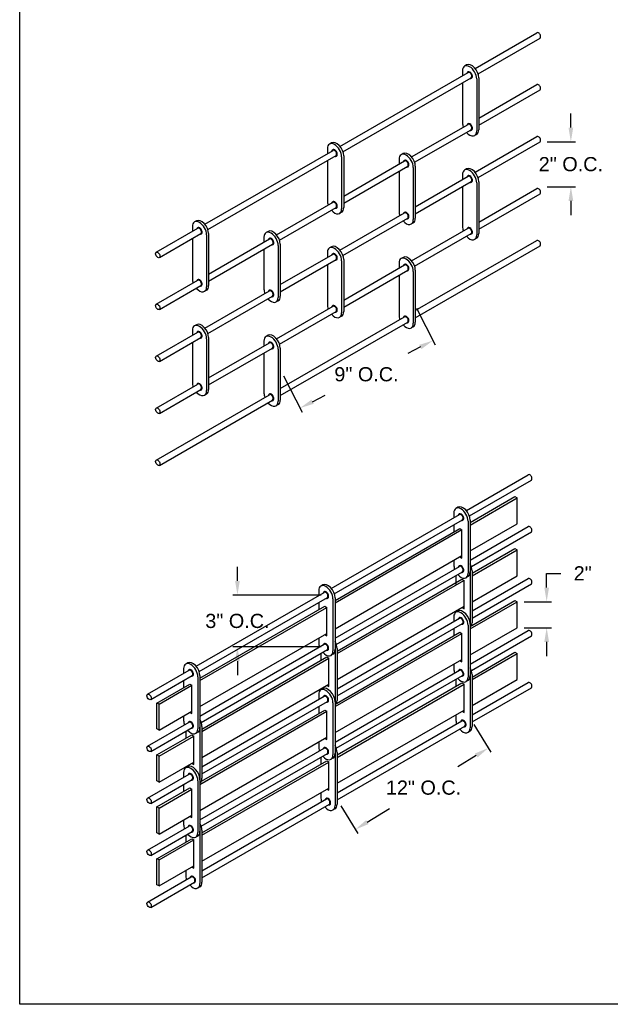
# Model space of a CAD drawing. Header units: inches. Extents: x 169.6 to 213.8, y 195 to 208.3.
# Tile 1 of 42: x 169.6 to 173.5, y 195 to 201.6. Entities that reach past the tile are written whole.
import ezdxf

# ---------------------------------------------------------------- set-up
doc = ezdxf.new("R2010")
doc.units = ezdxf.units.IN
doc.header["$LTSCALE"] = 0.25
doc.header["$MEASUREMENT"] = 0
doc.layers.add('ANNOTATIONS', color=1, linetype='Continuous')
doc.layers.add('DETAILS', color=4, linetype='Continuous')
doc.styles.add('ARIAL', font='arial.ttf', dxfattribs={"height": 0.09375})
doc.dimstyles.new('STANDARD$0', dxfattribs={"dimtxt": 0.09375, "dimasz": 0.09375, "dimexe": 0.03125, "dimexo": 0.046875, "dimgap": 0.09, "dimtad": 0, "dimtih": 1, "dimtoh": 1, "dimdec": 4, "dimzin": 0, "dimdsep": 46, "dimtxsty": 'ARIAL', "dimcen": 0.09, "dimadec": 0, "dimazin": 0, "dimtfac": 1, "dimtdec": 4, "dimtofl": 0, "dimtmove": 0, "dimatfit": 1, "dimfxl": 1, "dimtolj": 1, "dimtzin": 0, "dimarcsym": 0})

# ---------------------------------------------------------------- blocks, each defined once
blk = doc.blocks.new('*D34')
at = {"layer": 'ANNOTATIONS', "color": 0, "lineweight": -2, "transparency": 16777216}
for p, q in [((172.2433, 199.6545), (172.3665, 199.4121)), ((172.2688, 199.3974), (172.1851, 199.3549)), ((171.3637, 199.2074), (171.4869, 198.965)), ((171.5563, 199.0353), (171.6401, 199.0779))]:
    blk.add_line(p, q, dxfattribs=at)
at = {"layer": 'ANNOTATIONS', "color": 0, "transparency": 16777216}
for points in [[(172.2617, 199.4114), (172.2759, 199.3835), (172.3524, 199.4399)], [(171.5493, 199.0492), (171.5634, 199.0214), (171.4728, 198.9928)]]:
    blk.add_solid(points, dxfattribs=at)
at = {"layer": 'defpoints', "color": 0, "transparency": 16777216}
for p in [(172.222, 199.6963), (172.3524, 199.4399), (171.3424, 199.2492)]:
    blk.add_point(p, dxfattribs=at)
at = {"layer": 'ANNOTATIONS', "color": 0, "transparency": 16777216, "insert": (171.9126, 199.2164), "char_height": 0.09375, "attachment_point": 5, "style": 'ARIAL'}
blk.add_mtext('\\A1;9" O.C.', dxfattribs=at)
blk = doc.blocks.new('*D35')
at = {"layer": 'ANNOTATIONS', "color": 0, "lineweight": -2, "transparency": 16777216}
for p, q in [((173.2639, 200.8492), (173.2639, 200.943)), ((173.1077, 200.7555), (173.2952, 200.7555)), ((173.1077, 200.4582), (173.2952, 200.4582)), ((173.2639, 200.3645), (173.2639, 200.2707))]:
    blk.add_line(p, q, dxfattribs=at)
at = {"layer": 'ANNOTATIONS', "color": 0, "transparency": 16777216}
for points in [[(173.2483, 200.8492), (173.2795, 200.8492), (173.2639, 200.7555)], [(173.2483, 200.3645), (173.2795, 200.3645), (173.2639, 200.4582)]]:
    blk.add_solid(points, dxfattribs=at)
at = {"layer": 'defpoints', "color": 0, "transparency": 16777216}
for p in [(173.0608, 200.7555), (173.2639, 200.7555), (173.0608, 200.4582)]:
    blk.add_point(p, dxfattribs=at)
at = {"layer": 'ANNOTATIONS', "color": 0, "transparency": 16777216, "insert": (173.2639, 200.6069), "char_height": 0.09375, "attachment_point": 5, "style": 'ARIAL'}
blk.add_mtext('\\A1;2" O.C.', dxfattribs=at)
blk = doc.blocks.new('*D36')
at = {"layer": 'ANNOTATIONS', "color": 0, "lineweight": -2, "transparency": 16777216}
for p, q in [((172.6221, 196.8993), (172.7342, 196.7164)), ((172.638, 196.694), (172.5158, 196.6192)), ((171.7425, 196.3604), (171.8546, 196.1774)), ((171.9182, 196.253), (172.0637, 196.3422))]:
    blk.add_line(p, q, dxfattribs=at)
at = {"layer": 'ANNOTATIONS', "color": 0, "transparency": 16777216}
for points in [[(172.6298, 196.7073), (172.6461, 196.6807), (172.7179, 196.743)], [(171.9101, 196.2663), (171.9264, 196.2397), (171.8383, 196.204)]]:
    blk.add_solid(points, dxfattribs=at)
at = {"layer": 'defpoints', "color": 0, "transparency": 16777216}
for p in [(172.5976, 196.9393), (172.7179, 196.743), (171.718, 196.4003)]:
    blk.add_point(p, dxfattribs=at)
at = {"layer": 'ANNOTATIONS', "color": 0, "transparency": 16777216, "insert": (172.2897, 196.4807), "char_height": 0.09375, "attachment_point": 5, "style": 'ARIAL'}
blk.add_mtext('\\A1;12" O.C.', dxfattribs=at)
blk = doc.blocks.new('*D37')
at = {"layer": 'ANNOTATIONS', "color": 0, "lineweight": -2, "transparency": 16777216}
for p, q in [((173.1038, 197.8056), (173.1038, 197.8994)), ((173.1038, 197.8994), (173.1976, 197.8994)), ((172.956, 197.7119), (173.1351, 197.7119)), ((172.956, 197.5397), (173.1351, 197.5397)), ((173.1038, 197.4459), (173.1038, 197.3522))]:
    blk.add_line(p, q, dxfattribs=at)
at = {"layer": 'ANNOTATIONS', "color": 0, "transparency": 16777216}
for points in [[(173.0882, 197.8056), (173.1195, 197.8056), (173.1038, 197.7119)], [(173.0882, 197.4459), (173.1195, 197.4459), (173.1038, 197.5397)]]:
    blk.add_solid(points, dxfattribs=at)
at = {"layer": 'defpoints', "color": 0, "transparency": 16777216}
for p in [(172.9091, 197.7119), (173.1038, 197.7119), (172.9091, 197.5397)]:
    blk.add_point(p, dxfattribs=at)
at = {"layer": 'ANNOTATIONS', "color": 0, "transparency": 16777216, "insert": (173.3423, 197.8994), "char_height": 0.09375, "attachment_point": 5, "style": 'ARIAL'}
blk.add_mtext('\\A1;2"', dxfattribs=at)
blk = doc.blocks.new('*D38')
at = {"layer": 'ANNOTATIONS', "color": 0, "lineweight": -2, "transparency": 16777216}
for p, q in [((171.0594, 197.8495), (171.0594, 197.9433)), ((171.614, 197.7558), (171.0281, 197.7558)), ((171.614, 197.412), (171.0281, 197.412)), ((171.0594, 197.3183), (171.0594, 197.2245))]:
    blk.add_line(p, q, dxfattribs=at)
at = {"layer": 'ANNOTATIONS', "color": 0, "transparency": 16777216}
for points in [[(171.0438, 197.8495), (171.075, 197.8495), (171.0594, 197.7558)], [(171.0438, 197.3183), (171.075, 197.3183), (171.0594, 197.412)]]:
    blk.add_solid(points, dxfattribs=at)
at = {"layer": 'defpoints', "color": 0, "transparency": 16777216}
for p in [(171.6608, 197.7558), (171.0594, 197.412), (171.6608, 197.412)]:
    blk.add_point(p, dxfattribs=at)
at = {"layer": 'ANNOTATIONS', "color": 0, "transparency": 16777216, "insert": (171.0594, 197.5839), "char_height": 0.09375, "attachment_point": 5, "style": 'ARIAL'}
blk.add_mtext('\\A1;3" O.C.', dxfattribs=at)

msp = doc.modelspace()

# ---------------------------------------------------------------- linework, layer by layer
at = {"layer": 'defpoints'}
msp.add_lwpolyline([(189.08986, 195.04721), (169.61998, 195.04721), (169.61998, 207.78232), (189.08986, 207.78232)], close=True, dxfattribs=at)
at = {"layer": 'DETAILS'}
for p, q in [((172.63031, 201.24096), (173.03982, 201.47739)), ((172.65019, 201.20562), (173.06009, 201.44228)), ((172.54752, 201.22543), (172.54752, 201.19316)), ((172.57477, 201.26364), (172.56129, 201.25586)), ((171.73722, 200.72534), (172.58438, 201.21444)), ((171.7571, 200.69), (172.60465, 201.17933)), ((172.64151, 201.17117), (172.64151, 200.82742)), ((172.65499, 201.17895), (172.65499, 200.8352)), ((172.54752, 201.14635), (172.54752, 200.88168)), ((172.65499, 200.91146), (173.03982, 201.13364)), ((172.65499, 200.86465), (173.06009, 201.09853)), ((172.21083, 200.65502), (172.58438, 200.87069)), ((172.23071, 200.61969), (172.60465, 200.83558)), ((172.64123, 200.80477), (172.62775, 200.79699)), ((172.63014, 200.55366), (173.03982, 200.79019)), ((171.65443, 200.70981), (171.65443, 200.67754)), ((171.68168, 200.74802), (171.6682, 200.74023)), ((172.6501, 200.51837), (173.06009, 200.75508)), ((170.84413, 200.20971), (171.69129, 200.69882)), ((170.86401, 200.17437), (171.71156, 200.66371)), ((171.74843, 200.65554), (171.74843, 200.31179)), ((171.76191, 200.66332), (171.76191, 200.31957)), ((172.12804, 200.6395), (172.12804, 200.60723)), ((172.15528, 200.6777), (172.1418, 200.66992)), ((171.65443, 200.63072), (171.65443, 200.36606)), ((171.76191, 200.39584), (172.1649, 200.62851)), ((171.76191, 200.34902), (172.18517, 200.5934)), ((172.22203, 200.58523), (172.22203, 200.24148)), ((172.23551, 200.59301), (172.23551, 200.24926)), ((172.57477, 200.57614), (172.56129, 200.56836)), ((172.12804, 200.56041), (172.12804, 200.29575)), ((172.23551, 200.32583), (172.58438, 200.52724)), ((172.54752, 200.53793), (172.54752, 200.50566)), ((172.23551, 200.27901), (172.60465, 200.49213)), ((172.54752, 200.45885), (172.54752, 200.19418)), ((172.64151, 200.48367), (172.64151, 200.13992)), ((172.65499, 200.49145), (172.65499, 200.1477)), ((172.65499, 200.22396), (173.03982, 200.44614)), ((172.65499, 200.17715), (173.06009, 200.41103)), ((171.31774, 200.1394), (171.69129, 200.35507)), ((171.33762, 200.10406), (171.71156, 200.31996)), ((171.74814, 200.28915), (171.73466, 200.28136)), ((171.73705, 200.03804), (172.16477, 200.28498)), ((171.75702, 200.00275), (172.18504, 200.24987)), ((170.52294, 200.02427), (170.7982, 200.18319)), ((170.76134, 200.19418), (170.76134, 200.16191)), ((170.78859, 200.23239), (170.77511, 200.22461)), ((172.22175, 200.21883), (172.20827, 200.21105)), ((172.21083, 199.96752), (172.58438, 200.18319)), ((170.54321, 199.98916), (170.81848, 200.14808)), ((170.76134, 200.1151), (170.76134, 199.85043)), ((170.85534, 200.13992), (170.85534, 199.79617)), ((170.86882, 200.1477), (170.86882, 199.80395)), ((171.23495, 200.12387), (171.23495, 200.0916)), ((171.2622, 200.16208), (171.24872, 200.1543)), ((172.23071, 199.93219), (172.60465, 200.14808)), ((172.64123, 200.11727), (172.62775, 200.10949)), ((170.86882, 199.88021), (171.27181, 200.11288)), ((170.86882, 199.8334), (171.29208, 200.07777)), ((171.32894, 200.0696), (171.32894, 199.72585)), ((171.34242, 200.07739), (171.34242, 199.73364)), ((171.68168, 200.06052), (171.6682, 200.05273)), ((172.23551, 199.63803), (173.03982, 200.10239)), ((172.23551, 199.59121), (173.06009, 200.06728)), ((171.23495, 200.04479), (171.23495, 199.78012)), ((171.34242, 199.8102), (171.69129, 200.01162)), ((171.65443, 200.02231), (171.65443, 199.99004)), ((172.15528, 199.9902), (172.1418, 199.98242)), ((171.34242, 199.76339), (171.71156, 199.97651)), ((171.65443, 199.94322), (171.65443, 199.67856)), ((171.74843, 199.96804), (171.74843, 199.62429)), ((171.76191, 199.97582), (171.76191, 199.63207)), ((171.76191, 199.70834), (172.1649, 199.94101)), ((172.12804, 199.952), (172.12804, 199.91973)), ((171.76191, 199.66152), (172.18517, 199.9059)), ((172.12804, 199.87291), (172.12804, 199.60825)), ((172.22203, 199.89773), (172.22203, 199.55398)), ((172.23551, 199.90551), (172.23551, 199.56176)), ((170.52294, 199.68052), (170.7982, 199.83944)), ((170.54321, 199.64541), (170.81848, 199.80433)), ((170.85505, 199.77352), (170.84157, 199.76574)), ((170.84396, 199.52241), (171.27168, 199.76936)), ((170.86393, 199.48712), (171.29195, 199.73425)), ((171.32866, 199.70321), (171.31518, 199.69543)), ((171.31774, 199.4519), (171.69129, 199.66757)), ((171.33762, 199.41656), (171.71156, 199.63246)), ((171.34242, 199.1224), (172.1649, 199.59726)), ((171.74814, 199.60165), (171.73466, 199.59386)), ((170.78859, 199.54489), (170.77511, 199.53711)), ((171.34242, 199.07559), (172.18517, 199.56215)), ((172.22175, 199.53133), (172.20827, 199.52355)), ((170.52294, 199.33707), (170.7982, 199.49599)), ((170.76134, 199.50668), (170.76134, 199.47441)), ((171.2622, 199.47458), (171.24872, 199.4668)), ((170.54321, 199.30196), (170.81848, 199.46088)), ((170.76134, 199.4276), (170.76134, 199.16293)), ((170.85534, 199.45242), (170.85534, 199.10867)), ((170.86882, 199.4602), (170.86882, 199.11645)), ((170.86882, 199.19271), (171.27181, 199.42538)), ((171.23495, 199.43637), (171.23495, 199.4041)), ((170.86882, 199.1459), (171.29208, 199.39027)), ((171.23495, 199.35729), (171.23495, 199.09262)), ((171.32894, 199.3821), (171.32894, 199.03835)), ((171.34242, 199.38989), (171.34242, 199.04614)), ((170.52294, 198.99302), (170.7982, 199.15194)), ((170.52294, 198.64927), (171.27181, 199.08163)), ((170.54321, 198.95791), (170.81848, 199.11683)), ((170.85505, 199.08602), (170.84157, 199.07824)), ((170.54321, 198.61416), (171.29208, 199.04652)), ((171.32866, 199.01571), (171.31518, 199.00793)), ((172.57288, 198.3157), (172.98239, 198.55214)), ((172.59276, 198.28037), (173.00266, 198.51703)), ((172.59757, 198.23624), (172.89434, 198.40758)), ((172.59757, 198.2192), (172.9091, 198.39906)), ((172.89434, 198.40758), (172.9091, 198.39906)), ((172.9091, 198.22719), (172.9091, 198.39906)), ((172.49009, 198.29877), (172.49009, 198.26791)), ((172.51734, 198.33697), (172.50386, 198.32919)), ((171.67979, 197.80008), (172.52695, 198.28919)), ((171.69967, 197.76474), (172.54722, 198.25408)), ((172.58409, 198.2445), (172.58409, 197.90075)), ((172.59757, 198.25228), (172.59757, 197.90853)), ((172.59757, 198.04733), (172.9091, 198.22719)), ((171.70448, 197.72061), (172.52971, 198.19706)), ((171.70448, 197.70499), (172.54263, 198.1889)), ((172.49009, 198.22109), (172.49009, 198.17419)), ((172.52971, 198.19706), (172.54385, 198.18819)), ((172.54385, 198.00069), (172.54385, 198.18819)), ((172.59757, 197.98621), (172.98239, 198.20839)), ((172.60588, 197.94419), (173.00266, 198.17328)), ((172.6111, 197.9003), (172.89434, 198.06383)), ((172.6111, 197.88326), (172.9091, 198.05531)), ((172.89434, 198.06383), (172.9091, 198.05531)), ((172.9091, 197.88344), (172.9091, 198.05531)), ((171.70448, 197.53311), (172.54385, 198.01773)), ((172.49009, 197.98669), (172.49009, 197.95502)), ((172.5291, 198.00921), (172.54385, 198.00069)), ((171.70448, 197.47058), (172.52695, 197.94544)), ((171.7132, 197.4288), (172.54722, 197.91033)), ((172.59762, 197.90856), (172.59762, 197.56481)), ((172.6111, 197.91634), (172.6111, 197.57259)), ((171.71801, 197.38467), (172.54263, 197.86077)), ((171.71801, 197.36905), (172.55616, 197.85296)), ((172.50362, 197.88515), (172.50362, 197.82262)), ((172.54263, 197.86077), (172.55739, 197.85225)), ((172.55739, 197.66475), (172.55739, 197.85225)), ((172.5838, 197.87811), (172.57032, 197.87032)), ((172.59757, 197.89249), (172.59762, 197.89252)), ((172.6111, 197.71139), (172.9091, 197.88344)), ((172.6111, 197.65057), (172.98239, 197.86494)), ((170.7867, 197.28445), (171.63386, 197.77356)), ((171.597, 197.78455), (171.597, 197.75228)), ((171.62425, 197.82276), (171.61077, 197.81498)), ((172.6111, 197.60375), (173.00266, 197.82983)), ((170.80658, 197.24912), (171.65414, 197.73845)), ((171.597, 197.70547), (171.597, 197.65856)), ((171.691, 197.73028), (171.691, 197.38653)), ((171.70448, 197.73807), (171.70448, 197.39432)), ((172.59757, 197.5317), (172.9091, 197.71156)), ((172.60803, 197.55508), (172.89434, 197.72038)), ((172.89434, 197.72038), (172.9091, 197.71186)), ((172.9091, 197.53969), (172.9091, 197.71156)), ((170.81139, 197.20499), (171.63723, 197.68179)), ((170.81139, 197.18936), (171.65077, 197.67398)), ((171.63723, 197.68179), (171.65077, 197.67398)), ((171.65077, 197.48648), (171.65077, 197.67398)), ((171.71801, 197.19717), (172.55739, 197.68179)), ((172.50362, 197.65075), (172.50362, 197.64156)), ((172.51734, 197.64947), (172.50386, 197.64169)), ((172.54263, 197.67327), (172.55739, 197.66475)), ((171.71801, 197.13494), (172.52695, 197.60199)), ((172.49009, 197.61127), (172.49009, 197.58071)), ((171.7141, 197.03897), (172.52971, 197.50986)), ((171.71801, 197.08813), (172.54722, 197.56688)), ((172.49009, 197.53389), (172.49009, 197.48699)), ((172.53032, 197.50991), (172.54385, 197.5021)), ((172.58409, 197.557), (172.58409, 197.21325)), ((172.59757, 197.56478), (172.59757, 197.22103)), ((172.59757, 197.35983), (172.9091, 197.53969)), ((172.59757, 197.29871), (172.98239, 197.52089)), ((170.81139, 197.01749), (171.65077, 197.5021)), ((171.597, 197.47106), (171.597, 197.4408)), ((171.63723, 197.49429), (171.65077, 197.48648)), ((171.70448, 197.01749), (172.54385, 197.5021)), ((172.54385, 197.3146), (172.54385, 197.5021)), ((172.60588, 197.25669), (173.00266, 197.48578)), ((170.81139, 196.95496), (171.63386, 197.42981)), ((170.82011, 196.91318), (171.65414, 197.3947)), ((171.70453, 197.39435), (171.70453, 197.0506)), ((171.71801, 197.40213), (171.71801, 197.05838)), ((170.82492, 196.86905), (171.65077, 197.34585)), ((170.82492, 196.85342), (171.6643, 197.33804)), ((171.61053, 197.36953), (171.61053, 197.32262)), ((171.65077, 197.34585), (171.6643, 197.33804)), ((171.6643, 197.15054), (171.6643, 197.33804)), ((171.69071, 197.36389), (171.67723, 197.35611)), ((171.70448, 197.37686), (171.70453, 197.37689)), ((171.70448, 196.84561), (172.54385, 197.33023)), ((172.53032, 197.32241), (172.54385, 197.3146)), ((172.6111, 197.2131), (172.89434, 197.37663)), ((172.6111, 197.19576), (172.9091, 197.36781)), ((172.89434, 197.37663), (172.9091, 197.36811)), ((172.9091, 197.19594), (172.9091, 197.36781)), ((170.46551, 197.09901), (170.74078, 197.25794)), ((170.70391, 197.26893), (170.70391, 197.23666)), ((170.73116, 197.30713), (170.71768, 197.29935)), ((171.70448, 196.78308), (172.52695, 197.25794)), ((172.49009, 197.29919), (172.49009, 197.26752)), ((170.48578, 197.0639), (170.76105, 197.22283)), ((170.70391, 197.18984), (170.70391, 197.14294)), ((170.79791, 197.21466), (170.79791, 196.87091)), ((170.81139, 197.22244), (170.81139, 196.87869)), ((171.7132, 196.7413), (172.54722, 197.22283)), ((172.50362, 197.19765), (172.50362, 197.15105)), ((172.5838, 197.19061), (172.57032, 197.18282)), ((172.59757, 197.20529), (172.59762, 197.20532)), ((172.59762, 197.22106), (172.59762, 196.87731)), ((172.6111, 197.22884), (172.6111, 196.88509)), ((172.6111, 197.02389), (172.9091, 197.19594)), ((170.52764, 197.04116), (170.74415, 197.16616)), ((170.54117, 197.03335), (170.75768, 197.15835)), ((170.74415, 197.16616), (170.75768, 197.15835)), ((170.75768, 196.97085), (170.75768, 197.15835)), ((170.82492, 196.68155), (171.6643, 197.16616)), ((171.61053, 197.13512), (171.61053, 197.12734)), ((171.62425, 197.13526), (171.61077, 197.12748)), ((171.65077, 197.15835), (171.6643, 197.15054)), ((171.71801, 196.69747), (172.54359, 197.17413)), ((171.71801, 196.68155), (172.55739, 197.16616)), ((172.54359, 197.17413), (172.55739, 197.16616)), ((172.55739, 196.97866), (172.55739, 197.16616)), ((172.6111, 196.96277), (172.98239, 197.17714)), ((172.6111, 196.91595), (173.00266, 197.14203)), ((170.82492, 196.61932), (171.63386, 197.08636)), ((171.597, 197.09705), (171.597, 197.06478)), ((170.52764, 196.86929), (170.52764, 197.04116)), ((170.54117, 197.03335), (170.52764, 197.04116)), ((170.54117, 196.86148), (170.54117, 197.03335)), ((170.82101, 196.52334), (171.63723, 196.99459)), ((170.82492, 196.5725), (171.65414, 197.05125)), ((171.597, 197.01797), (171.597, 196.97136)), ((171.63723, 196.99459), (171.65077, 196.98678)), ((171.691, 197.04278), (171.691, 196.69903)), ((171.70448, 197.05057), (171.70448, 196.70682)), ((171.71801, 196.50967), (172.55739, 196.99429)), ((170.54117, 196.86148), (170.75768, 196.98648)), ((170.70391, 196.95544), (170.70391, 196.92518)), ((170.74415, 196.97866), (170.75768, 196.97085)), ((170.81139, 196.50186), (171.65077, 196.98648)), ((171.65077, 196.79928), (171.65077, 196.98678)), ((171.71801, 196.44714), (172.54334, 196.92365)), ((172.50362, 196.96325), (172.50362, 196.93158)), ((172.54385, 196.98648), (172.55739, 196.97866)), ((170.46551, 196.75526), (170.74078, 196.91419)), ((170.48578, 196.72015), (170.76105, 196.87908)), ((170.54117, 196.86148), (170.52764, 196.86929)), ((170.81139, 196.86124), (170.81144, 196.86127)), ((170.81144, 196.87872), (170.81144, 196.53497)), ((170.82492, 196.8865), (170.82492, 196.54275)), ((171.71801, 196.40033), (172.56361, 196.88854)), ((170.52764, 196.69741), (170.75768, 196.83023)), ((170.54117, 196.6896), (170.77121, 196.82241)), ((170.71745, 196.8539), (170.71745, 196.807)), ((170.75768, 196.83023), (170.77121, 196.82241)), ((170.77121, 196.63491), (170.77121, 196.82241)), ((170.79762, 196.84827), (170.78414, 196.84048)), ((170.81139, 196.32999), (171.65077, 196.8146)), ((171.63723, 196.80709), (171.65077, 196.79928)), ((172.59733, 196.85467), (172.58385, 196.84689)), ((170.81139, 196.26746), (171.63386, 196.74231)), ((171.597, 196.78386), (171.597, 196.7533)), ((170.52764, 196.52554), (170.52764, 196.69741)), ((170.54117, 196.6896), (170.52764, 196.69741)), ((170.54117, 196.51773), (170.54117, 196.6896)), ((170.82011, 196.22568), (171.65414, 196.7072)), ((171.61053, 196.68203), (171.61053, 196.63542)), ((171.69071, 196.67639), (171.67723, 196.66861)), ((171.70448, 196.68966), (171.70453, 196.68969)), ((171.70453, 196.70685), (171.70453, 196.3631)), ((171.71801, 196.71463), (171.71801, 196.37088)), ((170.54117, 196.51773), (170.77121, 196.65054)), ((170.71745, 196.6195), (170.71745, 196.61171)), ((170.73116, 196.61963), (170.71768, 196.61185)), ((170.75768, 196.64273), (170.77121, 196.63491)), ((170.82492, 196.18185), (171.65077, 196.65865)), ((170.82492, 196.16592), (171.6643, 196.65054)), ((171.65077, 196.65865), (171.6643, 196.65084)), ((171.6643, 196.46334), (171.6643, 196.65084)), ((170.46551, 196.41181), (170.74078, 196.57074)), ((170.48578, 196.3767), (170.76105, 196.53563)), ((170.70391, 196.58143), (170.70391, 196.54916)), ((170.81139, 196.53494), (170.81139, 196.19119)), ((170.54117, 196.51773), (170.52764, 196.52554)), ((170.52764, 196.35396), (170.74415, 196.47896)), ((170.54117, 196.34615), (170.75768, 196.47115)), ((170.70391, 196.50234), (170.70391, 196.45574)), ((170.74415, 196.47896), (170.75768, 196.47115)), ((170.75768, 196.28365), (170.75768, 196.47115)), ((170.79791, 196.52716), (170.79791, 196.18341)), ((170.82492, 195.99405), (171.6643, 196.47866)), ((171.65077, 196.47115), (171.6643, 196.46334)), ((170.82492, 195.93152), (171.6474, 196.40638)), ((171.61053, 196.44792), (171.61053, 196.41736)), ((170.52764, 196.18209), (170.52764, 196.35396)), ((170.54117, 196.34615), (170.52764, 196.35396)), ((170.54117, 196.17428), (170.54117, 196.34615)), ((170.82492, 195.8847), (171.66767, 196.37126)), ((171.70424, 196.34045), (171.69076, 196.33267)), ((170.54117, 196.17428), (170.75768, 196.29928)), ((170.74415, 196.29146), (170.75768, 196.28365)), ((170.46551, 196.06776), (170.74078, 196.22669)), ((170.70391, 196.26824), (170.70391, 196.23768)), ((170.48578, 196.03265), (170.76105, 196.19158)), ((170.54117, 196.17428), (170.52764, 196.18209)), ((170.52764, 196.01021), (170.75768, 196.14303)), ((170.71745, 196.1664), (170.71745, 196.1198)), ((170.75768, 196.14303), (170.77121, 196.13521)), ((170.79762, 196.16077), (170.78414, 196.15298)), ((170.81139, 196.17404), (170.81144, 196.17407)), ((170.81144, 196.19122), (170.81144, 195.84747)), ((170.82492, 196.199), (170.82492, 195.85525)), ((170.54117, 196.0024), (170.77121, 196.13521)), ((170.77121, 195.94771), (170.77121, 196.13521)), ((170.52764, 195.83834), (170.52764, 196.01021)), ((170.54117, 196.0024), (170.52764, 196.01021)), ((170.54117, 195.83053), (170.54117, 196.0024)), ((170.54117, 195.83053), (170.77121, 195.96334)), ((170.75768, 195.95553), (170.77121, 195.94771)), ((170.46551, 195.72401), (170.75431, 195.89075)), ((170.71745, 195.9323), (170.71745, 195.90174)), ((170.48578, 195.6889), (170.77458, 195.85564)), ((170.54117, 195.83053), (170.52764, 195.83834)), ((170.81115, 195.82483), (170.79767, 195.81705))]:
    msp.add_line(p, q, dxfattribs=at)
for centre, major_axis, start_param, end_param in [((173.04996, 201.45984), (0.01014, -0.01756), 0, 3.1415927), ((172.59452, 201.1983), (0.03323, -0.05756), 0.7853982, 3.9269908), ((172.608, 201.20608), (0.03323, -0.05756), 0.7853982, 3.1415927), ((172.59452, 201.19689), (0.01014, -0.01756), 0, 3.1415927), ((173.04996, 201.11609), (0.01014, -0.01756), 0, 3.1415927), ((172.59452, 200.85455), (0.03323, -0.05756), 3.9269908, 4.421682), ((172.59452, 200.85314), (0.01014, -0.01756), 0, 3.1415927), ((172.608, 200.86233), (0.03323, -0.05756), 6.2831853, 7.0685835), ((172.59452, 200.85455), (0.03323, -0.05756), 5.0416782, 7.0685835), ((173.04996, 200.77264), (0.01014, -0.01756), 0, 3.1415927), ((171.70143, 200.68267), (0.03323, -0.05756), 0.7853982, 3.9269908), ((171.71491, 200.69046), (0.03323, -0.05756), 0.7853982, 3.1415927), ((171.70143, 200.68126), (0.01014, -0.01756), 0, 3.1415927), ((172.17504, 200.61236), (0.03323, -0.05756), 0.7853982, 3.9269908), ((172.18852, 200.62014), (0.03323, -0.05756), 0.7853982, 3.1415927), ((172.17504, 200.61095), (0.01014, -0.01756), 0, 3.1415927), ((172.59452, 200.5108), (0.03323, -0.05756), 0.7853982, 3.9269908), ((172.608, 200.51858), (0.03323, -0.05756), 0.7853982, 3.1415927), ((172.59452, 200.50939), (0.01014, -0.01756), 0, 3.1415927), ((173.04996, 200.42859), (0.01014, -0.01756), 0, 3.1415927), ((171.70143, 200.33892), (0.03323, -0.05756), 3.9269908, 4.421682), ((171.70143, 200.33892), (0.03323, -0.05756), 5.0416782, 7.0685835), ((171.70143, 200.33751), (0.01014, -0.01756), 0, 3.1415927), ((171.71491, 200.34671), (0.03323, -0.05756), 6.2831853, 7.0685835), ((172.17504, 200.26861), (0.03323, -0.05756), 3.9269908, 4.421682), ((172.17491, 200.26743), (0.01014, -0.01756), 0, 3.1415927), ((172.18852, 200.27639), (0.03323, -0.05756), 6.2831853, 7.0685835), ((170.80834, 200.16705), (0.03323, -0.05756), 0.7853982, 3.9269908), ((170.82182, 200.17483), (0.03323, -0.05756), 0.7853982, 3.1415927), ((170.80834, 200.16564), (0.01014, -0.01756), 0, 3.1415927), ((172.17504, 200.26861), (0.03323, -0.05756), 5.0416782, 7.0685835), ((172.59452, 200.16705), (0.03323, -0.05756), 3.9269908, 4.421682), ((172.59452, 200.16564), (0.01014, -0.01756), 0, 3.1415927), ((171.28195, 200.09674), (0.03323, -0.05756), 0.7853982, 3.9269908), ((171.29543, 200.10452), (0.03323, -0.05756), 0.7853982, 3.1415927), ((171.28195, 200.09533), (0.01014, -0.01756), 0, 3.1415927), ((172.59452, 200.16705), (0.03323, -0.05756), 5.0416782, 7.0685835), ((172.608, 200.17483), (0.03323, -0.05756), 6.2831853, 7.0685835), ((171.70143, 199.99517), (0.03323, -0.05756), 0.7853982, 3.9269908), ((171.71491, 200.00296), (0.03323, -0.05756), 0.7853982, 3.1415927), ((173.04996, 200.08484), (0.01014, -0.01756), 0, 3.1415927), ((171.70143, 199.99376), (0.01014, -0.01756), 0, 3.1415927), ((172.17504, 199.92486), (0.03323, -0.05756), 0.7853982, 3.9269908), ((172.18852, 199.93264), (0.03323, -0.05756), 0.7853982, 3.1415927), ((172.17504, 199.92345), (0.01014, -0.01756), 0, 3.1415927), ((170.80834, 199.8233), (0.03323, -0.05756), 3.9269908, 4.421682), ((170.80834, 199.8233), (0.03323, -0.05756), 5.0416782, 7.0685835), ((170.80834, 199.82189), (0.01014, -0.01756), 0, 3.1415927), ((170.82182, 199.83108), (0.03323, -0.05756), 6.2831853, 7.0685835), ((171.28195, 199.75299), (0.03323, -0.05756), 3.9269908, 4.421682), ((171.28195, 199.75299), (0.03323, -0.05756), 5.0416782, 7.0685835), ((171.28182, 199.7518), (0.01014, -0.01756), 0, 3.1415927), ((171.29543, 199.76077), (0.03323, -0.05756), 6.2831853, 7.0685835), ((171.70143, 199.65142), (0.03323, -0.05756), 3.9269908, 4.421682), ((171.70143, 199.65001), (0.01014, -0.01756), 0, 3.1415927), ((171.70143, 199.65142), (0.03323, -0.05756), 5.0416782, 7.0685835), ((171.71491, 199.65921), (0.03323, -0.05756), 6.2831853, 7.0685835), ((172.17504, 199.58111), (0.03323, -0.05756), 3.9269908, 4.421682), ((172.17504, 199.5797), (0.01014, -0.01756), 0, 3.1415927), ((170.80834, 199.47955), (0.03323, -0.05756), 0.7853982, 3.9269908), ((170.82182, 199.48733), (0.03323, -0.05756), 0.7853982, 3.1415927), ((172.17504, 199.58111), (0.03323, -0.05756), 5.0416782, 7.0685835), ((172.18852, 199.58889), (0.03323, -0.05756), 6.2831853, 7.0685835), ((170.80834, 199.47814), (0.01014, -0.01756), 0, 3.1415927), ((171.28195, 199.40924), (0.03323, -0.05756), 0.7853982, 3.9269908), ((171.29543, 199.41702), (0.03323, -0.05756), 0.7853982, 3.1415927), ((171.28195, 199.40783), (0.01014, -0.01756), 0, 3.1415927), ((170.80834, 199.1358), (0.03323, -0.05756), 3.9269908, 4.421682), ((170.80834, 199.13439), (0.01014, -0.01756), 0, 3.1415927), ((170.80834, 199.1358), (0.03323, -0.05756), 5.0416782, 7.0685835), ((170.82182, 199.14358), (0.03323, -0.05756), 6.2831853, 7.0685835), ((171.28195, 199.06549), (0.03323, -0.05756), 3.9269908, 4.421682), ((171.28195, 199.06408), (0.01014, -0.01756), 0, 3.1415927), ((171.28195, 199.06549), (0.03323, -0.05756), 5.0416782, 7.0685835), ((171.29543, 199.07327), (0.03323, -0.05756), 6.2831853, 7.0685835), ((172.99253, 198.53458), (0.01014, -0.01756), 0, 3.1415927), ((172.53709, 198.27163), (0.03323, -0.05756), 0.7853982, 3.9269908), ((172.55057, 198.27941), (0.03323, -0.05756), 0.7853982, 3.1415927), ((172.53709, 198.27163), (0.01014, -0.01756), 0, 3.1415927), ((172.99253, 198.19083), (0.01014, -0.01756), 0, 3.1415927), ((172.53709, 197.92788), (0.03323, -0.05756), 3.9269908, 4.4024505), ((172.53709, 197.92788), (0.03323, -0.05756), 5.0223275, 7.0685835), ((172.53709, 197.92788), (0.01014, -0.01756), 0, 3.1415927), ((172.55057, 197.93566), (0.03323, -0.05756), 6.2831853, 7.0685835), ((172.5641, 197.94348), (0.03323, -0.05756), 0.7853982, 1.5637458), ((172.55062, 197.93569), (0.03323, -0.05756), 0.7853982, 0.8324242), ((172.99253, 197.84738), (0.01014, -0.01756), 0, 3.1415927), ((171.644, 197.75742), (0.03323, -0.05756), 0.7853982, 3.9269908), ((171.65748, 197.7652), (0.03323, -0.05756), 0.7853982, 3.1415927), ((171.644, 197.75601), (0.01014, -0.01756), 0, 3.1415927), ((172.53709, 197.58413), (0.03323, -0.05756), 0.7853982, 3.9269908), ((172.55057, 197.59191), (0.03323, -0.05756), 0.7853982, 3.1415927), ((172.53709, 197.58443), (0.01014, -0.01756), 0, 3.1415927), ((172.5641, 197.59973), (0.03323, -0.05756), 6.2902359, 7.0685835), ((172.55062, 197.59194), (0.03323, -0.05756), 7.0215574, 7.0685835), ((172.99253, 197.50333), (0.01014, -0.01756), 0, 3.1415927), ((171.67101, 197.42926), (0.03323, -0.05756), 0.7853982, 1.5637458), ((171.644, 197.41367), (0.03323, -0.05756), 3.9269908, 4.421682), ((171.644, 197.41367), (0.03323, -0.05756), 5.0416782, 7.0685835), ((171.644, 197.41226), (0.01014, -0.01756), 0, 3.1415927), ((171.65748, 197.42145), (0.03323, -0.05756), 6.2831853, 7.0685835), ((171.65753, 197.42148), (0.03323, -0.05756), 0.7853982, 0.8324242), ((170.76439, 197.24957), (0.03323, -0.05756), 0.7853982, 3.1415927), ((170.75091, 197.24179), (0.03323, -0.05756), 0.7853982, 3.9269908), ((170.75091, 197.24038), (0.01014, -0.01756), 0, 3.1415927), ((172.53709, 197.24038), (0.03323, -0.05756), 3.9269908, 4.4024505), ((172.53709, 197.24038), (0.01014, -0.01756), 0, 3.1415927), ((172.5641, 197.25598), (0.03323, -0.05756), 0.7853982, 1.5637458), ((172.53709, 197.24038), (0.03323, -0.05756), 5.0416782, 7.0685835), ((172.55057, 197.24816), (0.03323, -0.05756), 6.2831853, 7.0685835), ((172.55062, 197.24819), (0.03323, -0.05756), 0.7853982, 0.8324242), ((171.644, 197.06992), (0.03323, -0.05756), 0.7853982, 3.9269908), ((171.65748, 197.0777), (0.03323, -0.05756), 0.7853982, 3.1415927), ((172.99253, 197.15958), (0.01014, -0.01756), 0, 3.1415927), ((171.644, 197.06851), (0.01014, -0.01756), 0, 3.1415927), ((171.67101, 197.08551), (0.03323, -0.05756), 6.2902359, 7.0685835), ((171.65753, 197.07773), (0.03323, -0.05756), 7.0215574, 7.0685835), ((170.75091, 196.89804), (0.03323, -0.05756), 3.9269908, 4.421682), ((170.77792, 196.91364), (0.03323, -0.05756), 0.7853982, 1.5637458), ((172.55062, 196.90444), (0.03323, -0.05756), 3.9269908, 4.4024505), ((172.55347, 196.90609), (0.01014, -0.01756), 0, 3.1415927), ((170.75091, 196.89804), (0.03323, -0.05756), 5.0416782, 7.0685835), ((170.75091, 196.89663), (0.01014, -0.01756), 0, 3.1415927), ((170.76439, 196.90582), (0.03323, -0.05756), 6.2831853, 7.0685835), ((170.76444, 196.90585), (0.03323, -0.05756), 0.7853982, 0.8324242), ((172.55062, 196.90444), (0.03323, -0.05756), 5.0223275, 7.0685835), ((172.5641, 196.91223), (0.03323, -0.05756), 6.2831853, 7.0685835), ((171.644, 196.72617), (0.03323, -0.05756), 3.9269908, 4.421682), ((171.644, 196.72476), (0.01014, -0.01756), 0, 3.1415927), ((171.67101, 196.74176), (0.03323, -0.05756), 0.7853982, 1.5637458), ((171.644, 196.72617), (0.03323, -0.05756), 5.0416782, 7.0685835), ((171.65748, 196.73395), (0.03323, -0.05756), 6.2831853, 7.0685835), ((171.65753, 196.73398), (0.03323, -0.05756), 0.7853982, 0.8324242), ((170.75091, 196.55429), (0.03323, -0.05756), 0.7853982, 3.9269908), ((170.76439, 196.56207), (0.03323, -0.05756), 0.7853982, 3.1415927), ((170.75091, 196.55288), (0.01014, -0.01756), 0, 3.1415927), ((170.77792, 196.56989), (0.03323, -0.05756), 6.2902359, 7.0685835), ((170.76444, 196.5621), (0.03323, -0.05756), 7.0215574, 7.0685835), ((171.65753, 196.39023), (0.03323, -0.05756), 3.9269908, 4.421682), ((171.65753, 196.38882), (0.01014, -0.01756), 0, 3.1415927), ((171.65753, 196.39023), (0.03323, -0.05756), 5.0416782, 7.0685835), ((171.67101, 196.39801), (0.03323, -0.05756), 6.2831853, 7.0685835), ((170.75091, 196.21054), (0.03323, -0.05756), 3.9269908, 4.421682), ((170.75091, 196.20913), (0.01014, -0.01756), 0, 3.1415927), ((170.77792, 196.22614), (0.03323, -0.05756), 0.7853982, 1.5637458), ((170.75091, 196.21054), (0.03323, -0.05756), 5.0416782, 7.0685835), ((170.76439, 196.21832), (0.03323, -0.05756), 6.2831853, 7.0685835), ((170.76444, 196.21835), (0.03323, -0.05756), 0.7853982, 0.8324242), ((170.76444, 195.8746), (0.03323, -0.05756), 3.9269908, 4.421682), ((170.76444, 195.87319), (0.01014, -0.01756), 0, 3.1415927), ((170.76444, 195.8746), (0.03323, -0.05756), 5.0416782, 7.0685835), ((170.77792, 195.88239), (0.03323, -0.05756), 6.2831853, 7.0685835)]:
    msp.add_ellipse(centre, major_axis=major_axis, ratio=0.5773503, start_param=start_param, end_param=end_param, dxfattribs=at)
for centre in [(170.53307, 200.00671), (170.53307, 199.66296), (170.53307, 199.31951), (170.53307, 198.97546), (170.53307, 198.63171), (170.47564, 197.08146), (170.47564, 196.73771), (170.47564, 196.39426), (170.47564, 196.05021), (170.47564, 195.70646)]:
    msp.add_ellipse(centre, major_axis=(0.01014, -0.01756), ratio=0.5773503, dxfattribs=at)
for points in [[(172.59712, 201.17499), (172.59888, 201.17451), (172.60067, 201.17435), (172.60601, 201.17501), (172.60925, 201.17734), (172.61263, 201.18371), (172.61305, 201.18757), (172.61169, 201.19907), (172.6075, 201.20721), (172.59823, 201.21622), (172.59403, 201.21869), (172.58719, 201.2195), (172.5846, 201.21908), (172.58243, 201.21783), (172.58028, 201.21659), (172.57864, 201.2146), (172.57733, 201.21161), (172.57708, 201.21087), (172.57688, 201.21011)], [(172.59712, 200.83124), (172.59888, 200.83076), (172.60067, 200.8306), (172.60601, 200.83126), (172.60925, 200.83359), (172.61263, 200.83996), (172.61305, 200.84382), (172.61169, 200.85532), (172.6075, 200.86346), (172.59823, 200.87247), (172.59403, 200.87494), (172.58719, 200.87575), (172.5846, 200.87533), (172.58243, 200.87408), (172.58028, 200.87284), (172.57864, 200.87085), (172.57733, 200.86786), (172.57708, 200.86712), (172.57688, 200.86636)], [(171.70403, 200.65936), (171.70579, 200.65889), (171.70758, 200.65872), (171.71292, 200.65939), (171.71616, 200.66172), (171.71954, 200.66808), (171.71996, 200.67194), (171.7186, 200.68344), (171.71441, 200.69159), (171.70514, 200.70059), (171.70094, 200.70306), (171.6941, 200.70388), (171.69151, 200.70346), (171.68934, 200.7022), (171.6872, 200.70096), (171.68555, 200.69897), (171.68425, 200.69598), (171.68399, 200.69525), (171.68379, 200.69449)], [(172.17764, 200.58905), (172.1794, 200.58857), (172.18119, 200.58841), (172.18653, 200.58908), (172.18976, 200.5914), (172.19315, 200.59777), (172.19357, 200.60163), (172.19221, 200.61313), (172.18802, 200.62128), (172.17875, 200.63028), (172.17455, 200.63275), (172.16771, 200.63357), (172.16512, 200.63314), (172.16295, 200.63189), (172.1608, 200.63065), (172.15916, 200.62866), (172.15785, 200.62567), (172.1576, 200.62494), (172.1574, 200.62418)], [(172.59712, 200.48749), (172.59888, 200.48701), (172.60067, 200.48685), (172.60601, 200.48751), (172.60925, 200.48984), (172.61263, 200.49621), (172.61305, 200.50007), (172.61169, 200.51157), (172.6075, 200.51971), (172.59823, 200.52872), (172.59403, 200.53119), (172.58719, 200.532), (172.5846, 200.53158), (172.58243, 200.53033), (172.58028, 200.52909), (172.57864, 200.5271), (172.57733, 200.52411), (172.57708, 200.52337), (172.57688, 200.52261)], [(171.70403, 200.31561), (171.70579, 200.31514), (171.70758, 200.31497), (171.71292, 200.31564), (171.71616, 200.31797), (171.71954, 200.32433), (171.71996, 200.32819), (171.7186, 200.33969), (171.71441, 200.34784), (171.70514, 200.35684), (171.70094, 200.35931), (171.6941, 200.36013), (171.69151, 200.35971), (171.68934, 200.35845), (171.6872, 200.35721), (171.68555, 200.35522), (171.68425, 200.35223), (171.68399, 200.3515), (171.68379, 200.35074)], [(172.17764, 200.2453), (172.1794, 200.24482), (172.18119, 200.24466), (172.18653, 200.24533), (172.18976, 200.24765), (172.19315, 200.25402), (172.19357, 200.25788), (172.19221, 200.26938), (172.18802, 200.27753), (172.17875, 200.28653), (172.17455, 200.289), (172.16771, 200.28982), (172.16512, 200.28939), (172.16295, 200.28814), (172.1608, 200.2869), (172.15916, 200.28491), (172.15785, 200.28192), (172.1576, 200.28119), (172.1574, 200.28043)], [(170.81094, 200.14374), (170.8127, 200.14326), (170.81449, 200.1431), (170.81983, 200.14376), (170.82307, 200.14609), (170.82646, 200.15246), (170.82688, 200.15632), (170.82551, 200.16782), (170.82132, 200.17596), (170.81205, 200.18497), (170.80785, 200.18744), (170.80101, 200.18825), (170.79842, 200.18783), (170.79625, 200.18658), (170.79411, 200.18534), (170.79246, 200.18335), (170.79116, 200.18036), (170.7909, 200.17962), (170.7907, 200.17886)], [(172.59712, 200.14374), (172.59888, 200.14326), (172.60067, 200.1431), (172.60601, 200.14376), (172.60925, 200.14609), (172.61263, 200.15246), (172.61305, 200.15632), (172.61169, 200.16782), (172.6075, 200.17596), (172.59823, 200.18497), (172.59403, 200.18744), (172.58719, 200.18825), (172.5846, 200.18783), (172.58243, 200.18658), (172.58028, 200.18534), (172.57864, 200.18335), (172.57733, 200.18036), (172.57708, 200.17962), (172.57688, 200.17886)], [(171.28455, 200.07342), (171.28631, 200.07295), (171.2881, 200.07279), (171.29344, 200.07345), (171.29668, 200.07578), (171.30006, 200.08215), (171.30048, 200.086), (171.29912, 200.0975), (171.29493, 200.10565), (171.28566, 200.11465), (171.28146, 200.11713), (171.27462, 200.11794), (171.27203, 200.11752), (171.26986, 200.11627), (171.26771, 200.11503), (171.26607, 200.11304), (171.26476, 200.11005), (171.26451, 200.10931), (171.26431, 200.10855)], [(171.70403, 199.97186), (171.70579, 199.97139), (171.70758, 199.97122), (171.71292, 199.97189), (171.71616, 199.97422), (171.71954, 199.98058), (171.71996, 199.98444), (171.7186, 199.99594), (171.71441, 200.00409), (171.70514, 200.01309), (171.70094, 200.01556), (171.6941, 200.01638), (171.69151, 200.01596), (171.68934, 200.0147), (171.6872, 200.01346), (171.68555, 200.01147), (171.68425, 200.00848), (171.68399, 200.00775), (171.68379, 200.00699)], [(172.17764, 199.90155), (172.1794, 199.90107), (172.18119, 199.90091), (172.18653, 199.90158), (172.18976, 199.9039), (172.19315, 199.91027), (172.19357, 199.91413), (172.19221, 199.92563), (172.18802, 199.93378), (172.17875, 199.94278), (172.17455, 199.94525), (172.16771, 199.94607), (172.16512, 199.94564), (172.16295, 199.94439), (172.1608, 199.94315), (172.15916, 199.94116), (172.15785, 199.93817), (172.1576, 199.93744), (172.1574, 199.93668)], [(170.81094, 199.79999), (170.8127, 199.79951), (170.81449, 199.79935), (170.81983, 199.80001), (170.82307, 199.80234), (170.82646, 199.80871), (170.82688, 199.81257), (170.82551, 199.82407), (170.82132, 199.83221), (170.81205, 199.84122), (170.80785, 199.84369), (170.80101, 199.8445), (170.79842, 199.84408), (170.79625, 199.84283), (170.79411, 199.84159), (170.79246, 199.8396), (170.79116, 199.83661), (170.7909, 199.83587), (170.7907, 199.83511)], [(171.28455, 199.72967), (171.28631, 199.7292), (171.2881, 199.72904), (171.29344, 199.7297), (171.29668, 199.73203), (171.30006, 199.7384), (171.30048, 199.74225), (171.29912, 199.75375), (171.29493, 199.7619), (171.28566, 199.7709), (171.28146, 199.77338), (171.27462, 199.77419), (171.27203, 199.77377), (171.26986, 199.77252), (171.26771, 199.77128), (171.26607, 199.76929), (171.26476, 199.7663), (171.26451, 199.76556), (171.26431, 199.7648)], [(171.70403, 199.62811), (171.70579, 199.62764), (171.70758, 199.62747), (171.71292, 199.62814), (171.71616, 199.63047), (171.71954, 199.63683), (171.71996, 199.64069), (171.7186, 199.65219), (171.71441, 199.66034), (171.70514, 199.66934), (171.70094, 199.67181), (171.6941, 199.67263), (171.69151, 199.67221), (171.68934, 199.67095), (171.6872, 199.66971), (171.68555, 199.66772), (171.68425, 199.66473), (171.68399, 199.664), (171.68379, 199.66324)], [(172.17764, 199.5578), (172.1794, 199.55732), (172.18119, 199.55716), (172.18653, 199.55783), (172.18976, 199.56015), (172.19315, 199.56652), (172.19357, 199.57038), (172.19221, 199.58188), (172.18802, 199.59003), (172.17875, 199.59903), (172.17455, 199.6015), (172.16771, 199.60232), (172.16512, 199.60189), (172.16295, 199.60064), (172.1608, 199.5994), (172.15916, 199.59741), (172.15785, 199.59442), (172.1576, 199.59369), (172.1574, 199.59293)], [(170.81094, 199.45624), (170.8127, 199.45576), (170.81449, 199.4556), (170.81983, 199.45626), (170.82307, 199.45859), (170.82646, 199.46496), (170.82688, 199.46882), (170.82551, 199.48032), (170.82132, 199.48846), (170.81205, 199.49747), (170.80785, 199.49994), (170.80101, 199.50075), (170.79842, 199.50033), (170.79625, 199.49908), (170.79411, 199.49784), (170.79246, 199.49585), (170.79116, 199.49286), (170.7909, 199.49212), (170.7907, 199.49136)], [(171.28455, 199.38592), (171.28631, 199.38545), (171.2881, 199.38529), (171.29344, 199.38595), (171.29668, 199.38828), (171.30006, 199.39465), (171.30048, 199.3985), (171.29912, 199.41), (171.29493, 199.41815), (171.28566, 199.42715), (171.28146, 199.42963), (171.27462, 199.43044), (171.27203, 199.43002), (171.26986, 199.42877), (171.26771, 199.42753), (171.26607, 199.42554), (171.26476, 199.42255), (171.26451, 199.42181), (171.26431, 199.42105)], [(170.81094, 199.11249), (170.8127, 199.11201), (170.81449, 199.11185), (170.81983, 199.11251), (170.82307, 199.11484), (170.82646, 199.12121), (170.82688, 199.12507), (170.82551, 199.13657), (170.82132, 199.14471), (170.81205, 199.15372), (170.80785, 199.15619), (170.80101, 199.157), (170.79842, 199.15658), (170.79625, 199.15533), (170.79411, 199.15409), (170.79246, 199.1521), (170.79116, 199.14911), (170.7909, 199.14837), (170.7907, 199.14761)], [(171.28455, 199.04217), (171.28631, 199.0417), (171.2881, 199.04154), (171.29344, 199.0422), (171.29668, 199.04453), (171.30006, 199.0509), (171.30048, 199.05475), (171.29912, 199.06625), (171.29493, 199.0744), (171.28566, 199.0834), (171.28146, 199.08588), (171.27462, 199.08669), (171.27203, 199.08627), (171.26986, 199.08502), (171.26771, 199.08378), (171.26607, 199.08179), (171.26476, 199.0788), (171.26451, 199.07806), (171.26431, 199.0773)], [(172.53969, 198.24973), (172.54145, 198.24925), (172.54324, 198.24909), (172.54858, 198.24976), (172.55182, 198.25208), (172.5552, 198.25845), (172.55562, 198.26231), (172.55426, 198.27381), (172.55007, 198.28196), (172.5408, 198.29096), (172.5366, 198.29343), (172.52976, 198.29425), (172.52717, 198.29383), (172.525, 198.29257), (172.52286, 198.29133), (172.52121, 198.28934), (172.5199, 198.28635), (172.51965, 198.28562), (172.51945, 198.28486)], [(172.53969, 197.90598), (172.54145, 197.9055), (172.54324, 197.90534), (172.54858, 197.90601), (172.55182, 197.90833), (172.5552, 197.9147), (172.55562, 197.91856), (172.55426, 197.93006), (172.55007, 197.93821), (172.5408, 197.94721), (172.5366, 197.94968), (172.52976, 197.9505), (172.52717, 197.95008), (172.525, 197.94882), (172.52286, 197.94758), (172.52121, 197.94559), (172.5199, 197.9426), (172.51965, 197.94187), (172.51945, 197.94111)], [(171.6466, 197.7341), (171.64836, 197.73363), (171.65015, 197.73347), (171.65549, 197.73413), (171.65873, 197.73646), (171.66211, 197.74283), (171.66254, 197.74669), (171.66117, 197.75819), (171.65698, 197.76633), (171.64771, 197.77533), (171.64351, 197.77781), (171.63667, 197.77862), (171.63408, 197.7782), (171.63191, 197.77695), (171.62977, 197.77571), (171.62812, 197.77372), (171.62682, 197.77073), (171.62656, 197.76999), (171.62636, 197.76923)], [(172.53969, 197.56253), (172.54145, 197.56205), (172.54324, 197.56189), (172.54858, 197.56256), (172.55182, 197.56488), (172.5552, 197.57125), (172.55562, 197.57511), (172.55426, 197.58661), (172.55007, 197.59476), (172.5408, 197.60376), (172.5366, 197.60623), (172.52976, 197.60705), (172.52717, 197.60663), (172.525, 197.60537), (172.52286, 197.60413), (172.52121, 197.60214), (172.5199, 197.59915), (172.51965, 197.59842), (172.51945, 197.59766)], [(171.6466, 197.39035), (171.64836, 197.38988), (171.65015, 197.38972), (171.65549, 197.39038), (171.65873, 197.39271), (171.66211, 197.39908), (171.66254, 197.40294), (171.66117, 197.41444), (171.65698, 197.42258), (171.64771, 197.43158), (171.64351, 197.43406), (171.63667, 197.43487), (171.63408, 197.43445), (171.63191, 197.4332), (171.62977, 197.43196), (171.62812, 197.42997), (171.62682, 197.42698), (171.62656, 197.42624), (171.62636, 197.42548)], [(170.75351, 197.21848), (170.75527, 197.218), (170.75706, 197.21784), (170.76241, 197.21851), (170.76564, 197.22083), (170.76903, 197.2272), (170.76945, 197.23106), (170.76808, 197.24256), (170.76389, 197.25071), (170.75462, 197.25971), (170.75042, 197.26218), (170.74358, 197.263), (170.74099, 197.26258), (170.73882, 197.26132), (170.73668, 197.26008), (170.73503, 197.25809), (170.73373, 197.2551), (170.73347, 197.25437), (170.73327, 197.25361)], [(172.53969, 197.21848), (172.54145, 197.218), (172.54324, 197.21784), (172.54858, 197.21851), (172.55182, 197.22083), (172.5552, 197.2272), (172.55562, 197.23106), (172.55426, 197.24256), (172.55007, 197.25071), (172.5408, 197.25971), (172.5366, 197.26218), (172.52976, 197.263), (172.52717, 197.26258), (172.525, 197.26132), (172.52286, 197.26008), (172.52121, 197.25809), (172.5199, 197.2551), (172.51965, 197.25437), (172.51945, 197.25361)], [(171.6466, 197.0466), (171.64836, 197.04613), (171.65015, 197.04597), (171.65549, 197.04663), (171.65873, 197.04896), (171.66211, 197.05533), (171.66254, 197.05919), (171.66117, 197.07069), (171.65698, 197.07883), (171.64771, 197.08783), (171.64351, 197.09031), (171.63667, 197.09112), (171.63408, 197.0907), (171.63191, 197.08945), (171.62977, 197.08821), (171.62812, 197.08622), (171.62682, 197.08323), (171.62656, 197.08249), (171.62636, 197.08173)], [(172.55608, 196.88419), (172.55784, 196.88371), (172.55962, 196.88355), (172.56497, 196.88422), (172.5682, 196.88654), (172.57159, 196.89291), (172.57201, 196.89677), (172.57064, 196.90827), (172.56646, 196.91642), (172.55719, 196.92542), (172.55299, 196.92789), (172.54614, 196.92871), (172.54356, 196.92829), (172.54139, 196.92703), (172.53924, 196.92579), (172.5376, 196.9238), (172.53629, 196.92081), (172.53604, 196.92008), (172.53584, 196.91932)], [(170.75351, 196.87473), (170.75527, 196.87425), (170.75706, 196.87409), (170.76241, 196.87476), (170.76564, 196.87708), (170.76903, 196.88345), (170.76945, 196.88731), (170.76808, 196.89881), (170.76389, 196.90696), (170.75462, 196.91596), (170.75042, 196.91843), (170.74358, 196.91925), (170.74099, 196.91883), (170.73882, 196.91757), (170.73668, 196.91633), (170.73503, 196.91434), (170.73373, 196.91135), (170.73347, 196.91062), (170.73327, 196.90986)], [(171.6466, 196.70285), (171.64836, 196.70238), (171.65015, 196.70222), (171.65549, 196.70288), (171.65873, 196.70521), (171.66211, 196.71158), (171.66254, 196.71544), (171.66117, 196.72694), (171.65698, 196.73508), (171.64771, 196.74408), (171.64351, 196.74656), (171.63667, 196.74737), (171.63408, 196.74695), (171.63191, 196.7457), (171.62977, 196.74446), (171.62812, 196.74247), (171.62682, 196.73948), (171.62656, 196.73874), (171.62636, 196.73798)], [(170.75351, 196.53098), (170.75527, 196.5305), (170.75706, 196.53034), (170.76241, 196.53101), (170.76564, 196.53333), (170.76903, 196.5397), (170.76945, 196.54356), (170.76808, 196.55506), (170.76389, 196.56321), (170.75462, 196.57221), (170.75042, 196.57468), (170.74358, 196.5755), (170.74099, 196.57508), (170.73882, 196.57382), (170.73668, 196.57258), (170.73503, 196.57059), (170.73373, 196.5676), (170.73347, 196.56687), (170.73327, 196.56611)], [(171.66014, 196.36692), (171.6619, 196.36644), (171.66368, 196.36628), (171.66903, 196.36694), (171.67226, 196.36927), (171.67565, 196.37564), (171.67607, 196.3795), (171.6747, 196.391), (171.67051, 196.39915), (171.66124, 196.40815), (171.65705, 196.41062), (171.6502, 196.41143), (171.64762, 196.41101), (171.64544, 196.40976), (171.6433, 196.40852), (171.64165, 196.40653), (171.64035, 196.40354), (171.64009, 196.4028), (171.63989, 196.40204)], [(170.75351, 196.18723), (170.75527, 196.18675), (170.75706, 196.18659), (170.76241, 196.18726), (170.76564, 196.18958), (170.76903, 196.19595), (170.76945, 196.19981), (170.76808, 196.21131), (170.76389, 196.21946), (170.75462, 196.22846), (170.75042, 196.23093), (170.74358, 196.23175), (170.74099, 196.23133), (170.73882, 196.23007), (170.73668, 196.22883), (170.73503, 196.22684), (170.73373, 196.22385), (170.73347, 196.22312), (170.73327, 196.22236)], [(170.76705, 195.85129), (170.76881, 195.85082), (170.77059, 195.85066), (170.77594, 195.85132), (170.77917, 195.85365), (170.78256, 195.86001), (170.78298, 195.86387), (170.78161, 195.87537), (170.77743, 195.88352), (170.76816, 195.89252), (170.76396, 195.89499), (170.75711, 195.89581), (170.75453, 195.89539), (170.75235, 195.89413), (170.75021, 195.8929), (170.74857, 195.8909), (170.74726, 195.88792), (170.74701, 195.88718), (170.74681, 195.88642)]]:
    msp.add_open_spline(points, degree=3, knots=[2.6109084, 2.6109084, 2.6109084, 2.6109084, 2.9022773, 2.9022773, 3.4876566, 3.4876566, 4.0730359, 4.0730359, 5.1692567, 5.1692567, 5.875663, 5.875663, 6.2831853, 6.2831853, 6.2831853, 6.6853909, 6.6853909, 6.8104073, 6.8104073, 6.8104073, 6.8104073], dxfattribs=at)

# ---------------------------------------------------------------- dimensions: what is measured, and where the dimension line sits
at = {"layer": 'ANNOTATIONS'}
for base, p1, p2, text, picture, middle in [((173.26391, 200.75548), (173.06078, 200.45824), (173.06078, 200.75548), '2" O.C.', '*D35', (173.26391, 200.60686)), ((171.05938, 197.41201), (171.66084, 197.75576), (171.66084, 197.41201), '3" O.C.', '*D38', (171.05938, 197.58389))]:
    dim = msp.add_linear_dim(base=base, p1=p1, p2=p2, angle=90, text=text, dimstyle='STANDARD$0', dxfattribs=at)
    dim.commit()
    dim.dimension.update_dxf_attribs({"geometry": picture, "text_midpoint": middle})
for p1, p2, distance, text, picture, middle in [((171.34242, 199.24923), (172.22203, 199.69633), -0.28764, '9" O.C.', '*D34', (171.91256, 199.21637)), ((172.9091, 197.53969), (172.9091, 197.71186), -0.19474, '2"', '*D37', (173.34226, 197.89936))]:
    dim = msp.add_aligned_dim(p1=p1, p2=p2, distance=distance, text=text, dimstyle='STANDARD$0', dxfattribs=at)
    dim.commit()
    dim.dimension.update_dxf_attribs({"geometry": picture, "text_midpoint": middle})
dim = msp.add_linear_dim(base=(172.71789, 196.74301), p1=(171.71801, 196.40033), p2=(172.59762, 196.9393), angle=31.49751, text='12" O.C.', dimstyle='STANDARD$0', dxfattribs=at)
dim.commit()
dim.dimension.update_dxf_attribs({"geometry": '*D36', "text_midpoint": (172.28974, 196.48066), "dimtype": 161})

doc.saveas('drawing.dxf')
